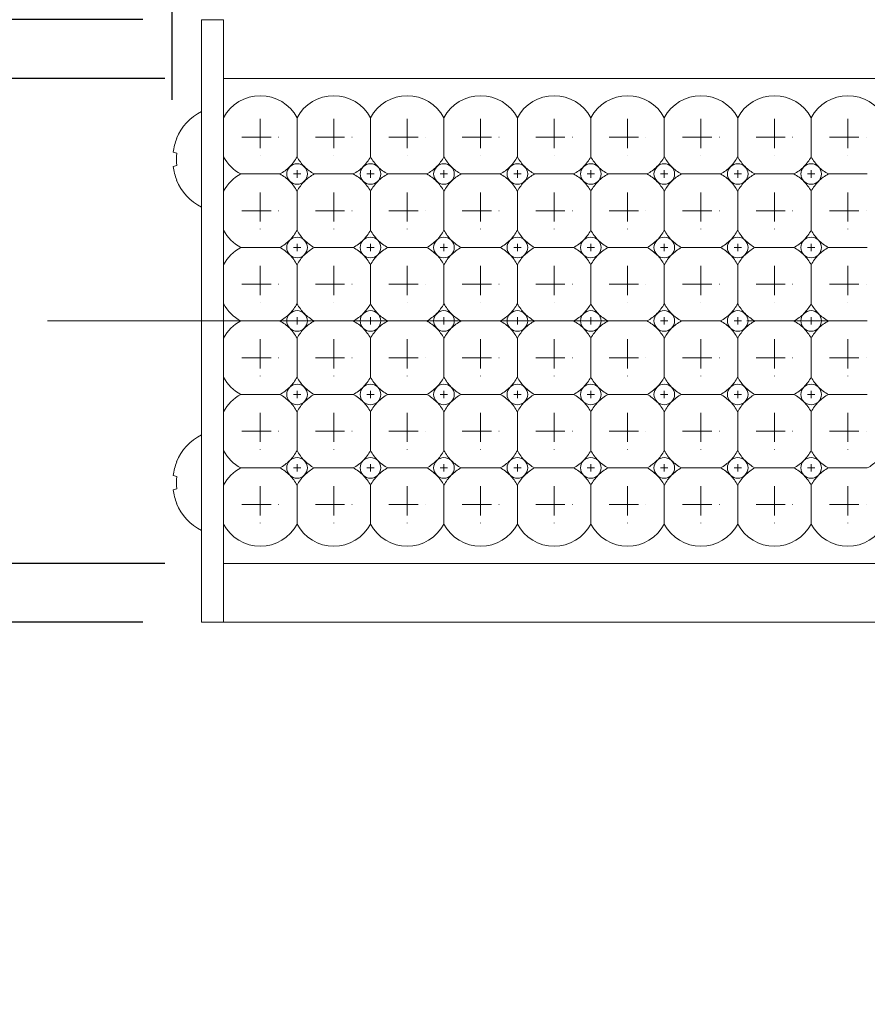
# Model space of a CAD drawing. Header units: millimetres. Extents: x -201 to 202, y 143 to 428.
# Tile 5 of 46: x -76 to -64, y 285 to 298. Entities that reach past the tile are written whole.
import ezdxf

# ---------------------------------------------------------------- set-up
doc = ezdxf.new("R2010")
doc.units = ezdxf.units.MM
doc.header["$LTSCALE"] = 0.25
doc.linetypes.add('CENTER', pattern=[50.8, 31.75, -6.35, 6.35, -6.35])
for name, color, linetype, lineweight in [('BASE', 7, 'Continuous', 20), ('CENTER', 1, 'CENTER', 9), ('DIMENSION', 6, 'Continuous', 9), ('LED LENS', 7, 'Continuous', 20), ('MXB8146', 7, 'Continuous', 20), ('SIDE PLATE', 7, 'Continuous', 20)]:
    doc.layers.add(name, color=color, linetype=linetype, lineweight=lineweight)
doc.styles.add('VS Standard', font='msgothic.ttc', dxfattribs={"height": 3})
doc.dimstyles.new('VS Standard x0.2', dxfattribs={"dimtxt": 3, "dimasz": 3, "dimexe": 0.5, "dimexo": 0.8, "dimgap": 0.5, "dimtad": 3, "dimlfac": 5, "dimrnd": 0.0001, "dimzin": 9, "dimdsep": 46, "dimtxsty": 'VS Standard', "dimcen": 0, "dimaunit": 1, "dimadec": 0, "dimazin": 2, "dimtfac": 1, "dimtmove": 0, "dimatfit": 3, "dimfxl": 1, "dimtolj": 1, "dimtzin": 0, "dimarcsym": 0})

# ---------------------------------------------------------------- blocks, each defined once
blk = doc.blocks.new('*D263')
at = {"layer": 'Defpoints', "color": 0}
for p in [(-72.88, 297.161), (-80.65, 290.561), (-72.88, 290.561)]:
    blk.add_point(p, dxfattribs=at)
at = {"layer": 'DIMENSION', "color": 0, "lineweight": -2}
for p, q in [((-80.65, 300.161), (-80.65, 303.161)), ((-73.68, 297.161), (-81.15, 297.161)), ((-80.65, 297.161), (-80.65, 290.561)), ((-73.68, 290.561), (-81.15, 290.561)), ((-80.65, 287.561), (-80.65, 284.561))]:
    blk.add_line(p, q, dxfattribs=at)
at = {"layer": 'DIMENSION', "color": 0}
for points in [[(-81.15, 300.161), (-80.15, 300.161), (-80.65, 297.161)], [(-80.15, 287.561), (-81.15, 287.561), (-80.65, 290.561)]]:
    blk.add_solid(points, dxfattribs=at)
at = {"layer": 'DIMENSION', "color": 0, "insert": (-82.651, 293.861), "char_height": 3, "attachment_point": 5, "rotation": 90, "style": 'VS Standard'}
blk.add_mtext('\\A1;33', dxfattribs=at)
blk = doc.blocks.new('*D264')
at = {"layer": 'Defpoints', "color": 0}
for p in [(-73.18, 297.961), (-87.841, 289.761), (-73.18, 289.761)]:
    blk.add_point(p, dxfattribs=at)
at = {"layer": 'DIMENSION', "color": 0, "lineweight": -2}
for p, q in [((-73.98, 297.961), (-88.341, 297.961)), ((-87.841, 294.961), (-87.841, 292.761)), ((-73.98, 289.761), (-88.341, 289.761))]:
    blk.add_line(p, q, dxfattribs=at)
at = {"layer": 'DIMENSION', "color": 0}
for points in [[(-87.341, 294.961), (-88.341, 294.961), (-87.841, 297.961)], [(-88.341, 292.761), (-87.341, 292.761), (-87.841, 289.761)]]:
    blk.add_solid(points, dxfattribs=at)
at = {"layer": 'DIMENSION', "color": 0, "insert": (-89.842, 293.861), "char_height": 3, "attachment_point": 5, "rotation": 90, "style": 'VS Standard'}
blk.add_mtext('\\A1;41', dxfattribs=at)
blk = doc.blocks.new('*D266')
at = {"layer": 'Defpoints', "color": 0}
for p in [(47.818, 319.199), (-73.582, 296.068), (47.818, 296.068)]:
    blk.add_point(p, dxfattribs=at)
at = {"layer": 'DIMENSION', "color": 0, "lineweight": -2}
for p, q in [((-73.582, 296.868), (-73.582, 319.699)), ((47.818, 296.868), (47.818, 319.699)), ((-70.582, 319.199), (44.818, 319.199))]:
    blk.add_line(p, q, dxfattribs=at)
at = {"layer": 'DIMENSION', "color": 0}
for points in [[(-70.582, 319.699), (-70.582, 318.699), (-73.582, 319.199)], [(44.818, 318.699), (44.818, 319.699), (47.818, 319.199)]]:
    blk.add_solid(points, dxfattribs=at)
at = {"layer": 'DIMENSION', "color": 0, "insert": (-12.882, 321.45), "char_height": 3, "attachment_point": 5, "style": 'VS Standard'}
blk.add_mtext('\\A1;\\A1;(607)', dxfattribs=at)

msp = doc.modelspace()

# ---------------------------------------------------------------- linework, layer by layer
at = {"layer": 'BASE'}
for p, q in [((47.1202, 297.1606), (-72.8798, 297.1606)), ((-72.8798, 290.5606), (47.1202, 290.5606)), ((47.1202, 289.7606), (-72.8798, 289.7606))]:
    msp.add_line(p, q, dxfattribs=at)
at = {"layer": 'CENTER', "ltscale": 0.05}
for p, q in [((-72.3798, 296.6106), (-72.3798, 296.1106)), ((-71.3798, 296.6106), (-71.3798, 296.1106)), ((-70.3798, 296.6106), (-70.3798, 296.1106)), ((-69.3798, 296.6106), (-69.3798, 296.1106)), ((-68.3798, 296.6106), (-68.3798, 296.1106)), ((-67.3798, 296.6106), (-67.3798, 296.1106)), ((-66.3798, 296.6106), (-66.3798, 296.1106)), ((-65.3798, 296.6106), (-65.3798, 296.1106)), ((-64.3798, 296.6106), (-64.3798, 296.1106)), ((-72.6298, 296.3606), (-72.1298, 296.3606)), ((-71.6298, 296.3606), (-71.1298, 296.3606)), ((-70.6298, 296.3606), (-70.1298, 296.3606)), ((-69.6298, 296.3606), (-69.1298, 296.3606)), ((-68.6298, 296.3606), (-68.1298, 296.3606)), ((-67.6298, 296.3606), (-67.1298, 296.3606)), ((-66.6298, 296.3606), (-66.1298, 296.3606)), ((-65.6298, 296.3606), (-65.1298, 296.3606)), ((-64.6298, 296.3606), (-64.1298, 296.3606)), ((-72.3798, 295.6106), (-72.3798, 295.1106)), ((-71.3798, 295.6106), (-71.3798, 295.1106)), ((-70.3798, 295.6106), (-70.3798, 295.1106)), ((-69.3798, 295.6106), (-69.3798, 295.1106)), ((-68.3798, 295.6106), (-68.3798, 295.1106)), ((-67.3798, 295.6106), (-67.3798, 295.1106)), ((-66.3798, 295.6106), (-66.3798, 295.1106)), ((-65.3798, 295.6106), (-65.3798, 295.1106)), ((-64.3798, 295.6106), (-64.3798, 295.1106)), ((-72.6298, 295.3606), (-72.1298, 295.3606)), ((-71.6298, 295.3606), (-71.1298, 295.3606)), ((-70.6298, 295.3606), (-70.1298, 295.3606)), ((-69.6298, 295.3606), (-69.1298, 295.3606)), ((-68.6298, 295.3606), (-68.1298, 295.3606)), ((-67.6298, 295.3606), (-67.1298, 295.3606)), ((-66.6298, 295.3606), (-66.1298, 295.3606)), ((-65.6298, 295.3606), (-65.1298, 295.3606)), ((-64.6298, 295.3606), (-64.1298, 295.3606)), ((-72.3798, 294.6106), (-72.3798, 294.1106)), ((-71.3798, 294.6106), (-71.3798, 294.1106)), ((-70.3798, 294.6106), (-70.3798, 294.1106)), ((-69.3798, 294.6106), (-69.3798, 294.1106)), ((-68.3798, 294.6106), (-68.3798, 294.1106)), ((-67.3798, 294.6106), (-67.3798, 294.1106)), ((-66.3798, 294.6106), (-66.3798, 294.1106)), ((-65.3798, 294.6106), (-65.3798, 294.1106)), ((-64.3798, 294.6106), (-64.3798, 294.1106)), ((-72.6298, 294.3606), (-72.1298, 294.3606)), ((-71.6298, 294.3606), (-71.1298, 294.3606)), ((-70.6298, 294.3606), (-70.1298, 294.3606)), ((-69.6298, 294.3606), (-69.1298, 294.3606)), ((-68.6298, 294.3606), (-68.1298, 294.3606)), ((-67.6298, 294.3606), (-67.1298, 294.3606)), ((-66.6298, 294.3606), (-66.1298, 294.3606)), ((-65.6298, 294.3606), (-65.1298, 294.3606)), ((-64.6298, 294.3606), (-64.1298, 294.3606)), ((-72.3798, 293.6106), (-72.3798, 293.1106)), ((-71.3798, 293.6106), (-71.3798, 293.1106)), ((-70.3798, 293.6106), (-70.3798, 293.1106)), ((-69.3798, 293.6106), (-69.3798, 293.1106)), ((-68.3798, 293.6106), (-68.3798, 293.1106)), ((-67.3798, 293.6106), (-67.3798, 293.1106)), ((-66.3798, 293.6106), (-66.3798, 293.1106)), ((-65.3798, 293.6106), (-65.3798, 293.1106)), ((-64.3798, 293.6106), (-64.3798, 293.1106)), ((-72.6298, 293.3606), (-72.1298, 293.3606)), ((-71.6298, 293.3606), (-71.1298, 293.3606)), ((-70.6298, 293.3606), (-70.1298, 293.3606)), ((-69.6298, 293.3606), (-69.1298, 293.3606)), ((-68.6298, 293.3606), (-68.1298, 293.3606)), ((-67.6298, 293.3606), (-67.1298, 293.3606)), ((-66.6298, 293.3606), (-66.1298, 293.3606)), ((-65.6298, 293.3606), (-65.1298, 293.3606)), ((-64.6298, 293.3606), (-64.1298, 293.3606)), ((-72.3798, 292.6106), (-72.3798, 292.1106)), ((-71.3798, 292.6106), (-71.3798, 292.1106)), ((-70.3798, 292.6106), (-70.3798, 292.1106)), ((-69.3798, 292.6106), (-69.3798, 292.1106)), ((-68.3798, 292.6106), (-68.3798, 292.1106)), ((-67.3798, 292.6106), (-67.3798, 292.1106)), ((-66.3798, 292.6106), (-66.3798, 292.1106)), ((-65.3798, 292.6106), (-65.3798, 292.1106)), ((-64.3798, 292.6106), (-64.3798, 292.1106)), ((-72.6298, 292.3606), (-72.1298, 292.3606)), ((-71.6298, 292.3606), (-71.1298, 292.3606)), ((-70.6298, 292.3606), (-70.1298, 292.3606)), ((-69.6298, 292.3606), (-69.1298, 292.3606)), ((-68.6298, 292.3606), (-68.1298, 292.3606)), ((-67.6298, 292.3606), (-67.1298, 292.3606)), ((-66.6298, 292.3606), (-66.1298, 292.3606)), ((-65.6298, 292.3606), (-65.1298, 292.3606)), ((-64.6298, 292.3606), (-64.1298, 292.3606)), ((-72.3798, 291.6106), (-72.3798, 291.1106)), ((-71.3798, 291.6106), (-71.3798, 291.1106)), ((-70.3798, 291.6106), (-70.3798, 291.1106)), ((-69.3798, 291.6106), (-69.3798, 291.1106)), ((-68.3798, 291.6106), (-68.3798, 291.1106)), ((-67.3798, 291.6106), (-67.3798, 291.1106)), ((-66.3798, 291.6106), (-66.3798, 291.1106)), ((-65.3798, 291.6106), (-65.3798, 291.1106)), ((-64.3798, 291.6106), (-64.3798, 291.1106)), ((-72.6298, 291.3606), (-72.1298, 291.3606)), ((-71.6298, 291.3606), (-71.1298, 291.3606)), ((-70.6298, 291.3606), (-70.1298, 291.3606)), ((-69.6298, 291.3606), (-69.1298, 291.3606)), ((-68.6298, 291.3606), (-68.1298, 291.3606)), ((-67.6298, 291.3606), (-67.1298, 291.3606)), ((-66.6298, 291.3606), (-66.1298, 291.3606)), ((-65.6298, 291.3606), (-65.1298, 291.3606)), ((-64.6298, 291.3606), (-64.1298, 291.3606))]:
    msp.add_line(p, q, dxfattribs=at)
at = {"layer": 'CENTER', "ltscale": 0.01}
for p, q in [((-71.8798, 295.9106), (-71.8798, 295.8106)), ((-70.8798, 295.9106), (-70.8798, 295.8106)), ((-69.8798, 295.9106), (-69.8798, 295.8106)), ((-68.8798, 295.9106), (-68.8798, 295.8106)), ((-67.8798, 295.9106), (-67.8798, 295.8106)), ((-66.8798, 295.9106), (-66.8798, 295.8106)), ((-65.8798, 295.9106), (-65.8798, 295.8106)), ((-64.8798, 295.9106), (-64.8798, 295.8106)), ((-71.9298, 295.8606), (-71.8298, 295.8606)), ((-70.9298, 295.8606), (-70.8298, 295.8606)), ((-69.9298, 295.8606), (-69.8298, 295.8606)), ((-68.9298, 295.8606), (-68.8298, 295.8606)), ((-67.9298, 295.8606), (-67.8298, 295.8606)), ((-66.9298, 295.8606), (-66.8298, 295.8606)), ((-65.9298, 295.8606), (-65.8298, 295.8606)), ((-64.9298, 295.8606), (-64.8298, 295.8606)), ((-71.9298, 294.8606), (-71.8298, 294.8606)), ((-71.8798, 294.9106), (-71.8798, 294.8106)), ((-70.9298, 294.8606), (-70.8298, 294.8606)), ((-70.8798, 294.9106), (-70.8798, 294.8106)), ((-69.9298, 294.8606), (-69.8298, 294.8606)), ((-69.8798, 294.9106), (-69.8798, 294.8106)), ((-68.9298, 294.8606), (-68.8298, 294.8606)), ((-68.8798, 294.9106), (-68.8798, 294.8106)), ((-67.9298, 294.8606), (-67.8298, 294.8606)), ((-67.8798, 294.9106), (-67.8798, 294.8106)), ((-66.9298, 294.8606), (-66.8298, 294.8606)), ((-66.8798, 294.9106), (-66.8798, 294.8106)), ((-65.9298, 294.8606), (-65.8298, 294.8606)), ((-65.8798, 294.9106), (-65.8798, 294.8106)), ((-64.9298, 294.8606), (-64.8298, 294.8606)), ((-64.8798, 294.9106), (-64.8798, 294.8106)), ((-71.8798, 293.9106), (-71.8798, 293.8106)), ((-70.8798, 293.9106), (-70.8798, 293.8106)), ((-69.8798, 293.9106), (-69.8798, 293.8106)), ((-68.8798, 293.9106), (-68.8798, 293.8106)), ((-67.8798, 293.9106), (-67.8798, 293.8106)), ((-66.8798, 293.9106), (-66.8798, 293.8106)), ((-65.8798, 293.9106), (-65.8798, 293.8106)), ((-64.8798, 293.9106), (-64.8798, 293.8106)), ((-71.9298, 293.8606), (-71.8298, 293.8606)), ((-70.9298, 293.8606), (-70.8298, 293.8606)), ((-69.9298, 293.8606), (-69.8298, 293.8606)), ((-68.9298, 293.8606), (-68.8298, 293.8606)), ((-67.9298, 293.8606), (-67.8298, 293.8606)), ((-66.9298, 293.8606), (-66.8298, 293.8606)), ((-65.9298, 293.8606), (-65.8298, 293.8606)), ((-64.9298, 293.8606), (-64.8298, 293.8606)), ((-71.9298, 292.8606), (-71.8298, 292.8606)), ((-71.8798, 292.9106), (-71.8798, 292.8106)), ((-70.9298, 292.8606), (-70.8298, 292.8606)), ((-70.8798, 292.9106), (-70.8798, 292.8106)), ((-69.9298, 292.8606), (-69.8298, 292.8606)), ((-69.8798, 292.9106), (-69.8798, 292.8106)), ((-68.9298, 292.8606), (-68.8298, 292.8606)), ((-68.8798, 292.9106), (-68.8798, 292.8106)), ((-67.9298, 292.8606), (-67.8298, 292.8606)), ((-67.8798, 292.9106), (-67.8798, 292.8106)), ((-66.9298, 292.8606), (-66.8298, 292.8606)), ((-66.8798, 292.9106), (-66.8798, 292.8106)), ((-65.9298, 292.8606), (-65.8298, 292.8606)), ((-65.8798, 292.9106), (-65.8798, 292.8106)), ((-64.9298, 292.8606), (-64.8298, 292.8606)), ((-64.8798, 292.9106), (-64.8798, 292.8106)), ((-71.9298, 291.8606), (-71.8298, 291.8606)), ((-71.8798, 291.9106), (-71.8798, 291.8106)), ((-70.9298, 291.8606), (-70.8298, 291.8606)), ((-70.8798, 291.9106), (-70.8798, 291.8106)), ((-69.9298, 291.8606), (-69.8298, 291.8606)), ((-69.8798, 291.9106), (-69.8798, 291.8106)), ((-68.9298, 291.8606), (-68.8298, 291.8606)), ((-68.8798, 291.9106), (-68.8798, 291.8106)), ((-67.9298, 291.8606), (-67.8298, 291.8606)), ((-67.8798, 291.9106), (-67.8798, 291.8106)), ((-66.9298, 291.8606), (-66.8298, 291.8606)), ((-66.8798, 291.9106), (-66.8798, 291.8106)), ((-65.9298, 291.8606), (-65.8298, 291.8606)), ((-65.8798, 291.9106), (-65.8798, 291.8106)), ((-64.9298, 291.8606), (-64.8298, 291.8606)), ((-64.8798, 291.9106), (-64.8798, 291.8106))]:
    msp.add_line(p, q, dxfattribs=at)
at = {"layer": 'CENTER'}
msp.add_line((-75.2798, 293.8606), (49.5202, 293.8606), dxfattribs=at)
at = {"layer": 'LED LENS'}
for p, q in [((-72.8798, 297.9606), (-72.8798, 291.3606)), ((-71.8798, 296.6252), (-71.8798, 296.3606)), ((-70.8798, 296.6252), (-70.8798, 296.3606)), ((-69.8798, 296.6252), (-69.8798, 296.3606)), ((-68.8798, 296.6252), (-68.8798, 296.3606)), ((-67.8798, 296.6252), (-67.8798, 296.3606)), ((-66.8798, 296.6252), (-66.8798, 296.3606)), ((-65.8798, 296.6252), (-65.8798, 296.3606)), ((-64.8798, 296.6252), (-64.8798, 296.3606)), ((-71.8798, 296.3606), (-71.8798, 296.096)), ((-70.8798, 296.3606), (-70.8798, 296.096)), ((-69.8798, 296.3606), (-69.8798, 296.096)), ((-68.8798, 296.3606), (-68.8798, 296.096)), ((-67.8798, 296.3606), (-67.8798, 296.096)), ((-66.8798, 296.3606), (-66.8798, 296.096)), ((-65.8798, 296.3606), (-65.8798, 296.096)), ((-64.8798, 296.3606), (-64.8798, 296.096)), ((-72.6444, 295.8606), (-72.1153, 295.8606)), ((-71.6444, 295.8606), (-71.1153, 295.8606)), ((-70.6444, 295.8606), (-70.1153, 295.8606)), ((-69.6444, 295.8606), (-69.1153, 295.8606)), ((-68.6444, 295.8606), (-68.1153, 295.8606)), ((-67.6444, 295.8606), (-67.1153, 295.8606)), ((-66.6444, 295.8606), (-66.1153, 295.8606)), ((-65.6444, 295.8606), (-65.1153, 295.8606)), ((-64.6444, 295.8606), (-64.1153, 295.8606)), ((-71.8798, 295.6252), (-71.8798, 295.3606)), ((-70.8798, 295.6252), (-70.8798, 295.3606)), ((-69.8798, 295.6252), (-69.8798, 295.3606)), ((-68.8798, 295.6252), (-68.8798, 295.3606)), ((-67.8798, 295.6252), (-67.8798, 295.3606)), ((-66.8798, 295.6252), (-66.8798, 295.3606)), ((-65.8798, 295.6252), (-65.8798, 295.3606)), ((-64.8798, 295.6252), (-64.8798, 295.3606)), ((-71.8798, 295.3606), (-71.8798, 295.096)), ((-70.8798, 295.3606), (-70.8798, 295.096)), ((-69.8798, 295.3606), (-69.8798, 295.096)), ((-68.8798, 295.3606), (-68.8798, 295.096)), ((-67.8798, 295.3606), (-67.8798, 295.096)), ((-66.8798, 295.3606), (-66.8798, 295.096)), ((-65.8798, 295.3606), (-65.8798, 295.096)), ((-64.8798, 295.3606), (-64.8798, 295.096)), ((-72.6444, 294.8606), (-72.1153, 294.8606)), ((-71.6444, 294.8606), (-71.1153, 294.8606)), ((-70.6444, 294.8606), (-70.1153, 294.8606)), ((-69.6444, 294.8606), (-69.1153, 294.8606)), ((-68.6444, 294.8606), (-68.1153, 294.8606)), ((-67.6444, 294.8606), (-67.1153, 294.8606)), ((-66.6444, 294.8606), (-66.1153, 294.8606)), ((-65.6444, 294.8606), (-65.1153, 294.8606)), ((-64.6444, 294.8606), (-64.1153, 294.8606)), ((-71.8798, 294.6252), (-71.8798, 294.3606)), ((-70.8798, 294.6252), (-70.8798, 294.3606)), ((-69.8798, 294.6252), (-69.8798, 294.3606)), ((-68.8798, 294.6252), (-68.8798, 294.3606)), ((-67.8798, 294.6252), (-67.8798, 294.3606)), ((-66.8798, 294.6252), (-66.8798, 294.3606)), ((-65.8798, 294.6252), (-65.8798, 294.3606)), ((-64.8798, 294.6252), (-64.8798, 294.3606)), ((-71.8798, 294.3606), (-71.8798, 294.096)), ((-70.8798, 294.3606), (-70.8798, 294.096)), ((-69.8798, 294.3606), (-69.8798, 294.096)), ((-68.8798, 294.3606), (-68.8798, 294.096)), ((-67.8798, 294.3606), (-67.8798, 294.096)), ((-66.8798, 294.3606), (-66.8798, 294.096)), ((-65.8798, 294.3606), (-65.8798, 294.096)), ((-64.8798, 294.3606), (-64.8798, 294.096)), ((-72.6444, 293.8606), (-72.1153, 293.8606)), ((-71.6444, 293.8606), (-71.1153, 293.8606)), ((-70.6444, 293.8606), (-70.1153, 293.8606)), ((-69.6444, 293.8606), (-69.1153, 293.8606)), ((-68.6444, 293.8606), (-68.1153, 293.8606)), ((-67.6444, 293.8606), (-67.1153, 293.8606)), ((-66.6444, 293.8606), (-66.1153, 293.8606)), ((-65.6444, 293.8606), (-65.1153, 293.8606)), ((-64.6444, 293.8606), (-64.1153, 293.8606)), ((-71.8798, 293.6252), (-71.8798, 293.3606)), ((-70.8798, 293.6252), (-70.8798, 293.3606)), ((-69.8798, 293.6252), (-69.8798, 293.3606)), ((-68.8798, 293.6252), (-68.8798, 293.3606)), ((-67.8798, 293.6252), (-67.8798, 293.3606)), ((-66.8798, 293.6252), (-66.8798, 293.3606)), ((-65.8798, 293.6252), (-65.8798, 293.3606)), ((-64.8798, 293.6252), (-64.8798, 293.3606)), ((-71.8798, 293.3606), (-71.8798, 293.096)), ((-70.8798, 293.3606), (-70.8798, 293.096)), ((-69.8798, 293.3606), (-69.8798, 293.096)), ((-68.8798, 293.3606), (-68.8798, 293.096)), ((-67.8798, 293.3606), (-67.8798, 293.096)), ((-66.8798, 293.3606), (-66.8798, 293.096)), ((-65.8798, 293.3606), (-65.8798, 293.096)), ((-64.8798, 293.3606), (-64.8798, 293.096)), ((-72.6444, 292.8606), (-72.1153, 292.8606)), ((-71.6444, 292.8606), (-71.1153, 292.8606)), ((-70.6444, 292.8606), (-70.1153, 292.8606)), ((-69.6444, 292.8606), (-69.1153, 292.8606)), ((-68.6444, 292.8606), (-68.1153, 292.8606)), ((-67.6444, 292.8606), (-67.1153, 292.8606)), ((-66.6444, 292.8606), (-66.1153, 292.8606)), ((-65.6444, 292.8606), (-65.1153, 292.8606)), ((-64.6444, 292.8606), (-64.1153, 292.8606)), ((-71.8798, 292.6252), (-71.8798, 292.3606)), ((-70.8798, 292.6252), (-70.8798, 292.3606)), ((-69.8798, 292.6252), (-69.8798, 292.3606)), ((-68.8798, 292.6252), (-68.8798, 292.3606)), ((-67.8798, 292.6252), (-67.8798, 292.3606)), ((-66.8798, 292.6252), (-66.8798, 292.3606)), ((-65.8798, 292.6252), (-65.8798, 292.3606)), ((-64.8798, 292.6252), (-64.8798, 292.3606)), ((-71.8798, 292.3606), (-71.8798, 292.096)), ((-70.8798, 292.3606), (-70.8798, 292.096)), ((-69.8798, 292.3606), (-69.8798, 292.096)), ((-68.8798, 292.3606), (-68.8798, 292.096)), ((-67.8798, 292.3606), (-67.8798, 292.096)), ((-66.8798, 292.3606), (-66.8798, 292.096)), ((-65.8798, 292.3606), (-65.8798, 292.096)), ((-64.8798, 292.3606), (-64.8798, 292.096)), ((-72.6444, 291.8606), (-72.1153, 291.8606)), ((-71.6444, 291.8606), (-71.1153, 291.8606)), ((-70.6444, 291.8606), (-70.1153, 291.8606)), ((-69.6444, 291.8606), (-69.1153, 291.8606)), ((-68.6444, 291.8606), (-68.1153, 291.8606)), ((-67.6444, 291.8606), (-67.1153, 291.8606)), ((-66.6444, 291.8606), (-66.1153, 291.8606)), ((-65.6444, 291.8606), (-65.1153, 291.8606)), ((-64.6444, 291.8606), (-64.1153, 291.8606)), ((-71.8798, 291.6252), (-71.8798, 291.3606)), ((-70.8798, 291.6252), (-70.8798, 291.3606)), ((-69.8798, 291.6252), (-69.8798, 291.3606)), ((-68.8798, 291.6252), (-68.8798, 291.3606)), ((-67.8798, 291.6252), (-67.8798, 291.3606)), ((-66.8798, 291.6252), (-66.8798, 291.3606)), ((-65.8798, 291.6252), (-65.8798, 291.3606)), ((-64.8798, 291.3606), (-64.8798, 291.6252)), ((-71.8798, 291.3606), (-71.8798, 291.096)), ((-70.8798, 291.3606), (-70.8798, 291.096)), ((-69.8798, 291.3606), (-69.8798, 291.096)), ((-68.8798, 291.3606), (-68.8798, 291.096)), ((-67.8798, 291.3606), (-67.8798, 291.096)), ((-66.8798, 291.3606), (-66.8798, 291.096)), ((-65.8798, 291.3606), (-65.8798, 291.096)), ((-64.8798, 291.096), (-64.8798, 291.3606))]:
    msp.add_line(p, q, dxfattribs=at)
for centre, radius, start, end in [((-72.3798, 296.3606), 0.5657, 27.88557, 152.11443), ((-71.3798, 296.3606), 0.5657, 27.88557, 152.11443), ((-70.3798, 296.3606), 0.5657, 27.88557, 152.11443), ((-69.3798, 296.3606), 0.5657, 27.88557, 152.11443), ((-68.3798, 296.3606), 0.5657, 27.88557, 152.11443), ((-67.3798, 296.3606), 0.5657, 27.88557, 152.11443), ((-66.3798, 296.3606), 0.5657, 27.88557, 152.11443), ((-65.3798, 296.3606), 0.5657, 27.88557, 152.11443), ((-64.3798, 296.3606), 0.5657, 27.88557, 152.11443), ((-72.3798, 296.3606), 0.5657, 207.88557, 242.11443), ((-72.3798, 296.3606), 0.5657, 315, 332.11443), ((-71.3798, 296.3606), 0.5657, 207.88557, 225), ((-71.3798, 296.3606), 0.5657, 315, 332.11443), ((-70.3798, 296.3606), 0.5657, 207.88557, 225), ((-70.3798, 296.3606), 0.5657, 315, 332.11443), ((-69.3798, 296.3606), 0.5657, 207.88557, 225), ((-69.3798, 296.3606), 0.5657, 315, 332.11443), ((-68.3798, 296.3606), 0.5657, 207.88557, 225), ((-68.3798, 296.3606), 0.5657, 315, 332.11443), ((-67.3798, 296.3606), 0.5657, 207.88557, 225), ((-67.3798, 296.3606), 0.5657, 315, 332.11443), ((-66.3798, 296.3606), 0.5657, 207.88557, 225), ((-66.3798, 296.3606), 0.5657, 315, 332.11443), ((-65.3798, 296.3606), 0.5657, 207.88557, 225), ((-65.3798, 296.3606), 0.5657, 315, 332.11443), ((-64.3798, 296.3606), 0.5657, 207.88557, 225), ((-72.3798, 296.3606), 0.5657, 297.88557, 315), ((-71.8798, 295.8606), 0.14, 135, 225), ((-71.8798, 295.8606), 0.14, 45, 135), ((-71.8798, 295.8606), 0.14, 0, 45), ((-71.3798, 296.3606), 0.5657, 225, 242.11443), ((-71.3798, 296.3606), 0.5657, 297.88557, 315), ((-70.8798, 295.8606), 0.14, 135, 225), ((-70.8798, 295.8606), 0.14, 45, 135), ((-70.8798, 295.8606), 0.14, 0, 45), ((-70.3798, 296.3606), 0.5657, 225, 242.11443), ((-70.3798, 296.3606), 0.5657, 297.88557, 315), ((-69.8798, 295.8606), 0.14, 135, 225), ((-69.8798, 295.8606), 0.14, 45, 135), ((-69.8798, 295.8606), 0.14, 0, 45), ((-69.3798, 296.3606), 0.5657, 225, 242.11443), ((-69.3798, 296.3606), 0.5657, 297.88557, 315), ((-68.8798, 295.8606), 0.14, 135, 225), ((-68.8798, 295.8606), 0.14, 45, 135), ((-68.8798, 295.8606), 0.14, 0, 45), ((-68.3798, 296.3606), 0.5657, 225, 242.11443), ((-68.3798, 296.3606), 0.5657, 297.88557, 315), ((-67.8798, 295.8606), 0.14, 135, 225), ((-67.8798, 295.8606), 0.14, 45, 135), ((-67.8798, 295.8606), 0.14, 0, 45), ((-67.3798, 296.3606), 0.5657, 225, 242.11443), ((-67.3798, 296.3606), 0.5657, 297.88557, 315), ((-66.8798, 295.8606), 0.14, 135, 225), ((-66.8798, 295.8606), 0.14, 45, 135), ((-66.8798, 295.8606), 0.14, 0, 45), ((-66.3798, 296.3606), 0.5657, 225, 242.11443), ((-66.3798, 296.3606), 0.5657, 297.88557, 315), ((-65.8798, 295.8606), 0.14, 135, 225), ((-65.8798, 295.8606), 0.14, 45, 135), ((-65.8798, 295.8606), 0.14, 0, 45), ((-65.3798, 296.3606), 0.5657, 225, 242.11443), ((-65.3798, 296.3606), 0.5657, 297.88557, 315), ((-64.8798, 295.8606), 0.14, 135, 225), ((-64.8798, 295.8606), 0.14, 45, 135), ((-64.8798, 295.8606), 0.14, 0, 45), ((-64.3798, 296.3606), 0.5657, 225, 242.11443), ((-72.3798, 295.3606), 0.5657, 117.88557, 152.11443), ((-72.3798, 295.3606), 0.5657, 45, 62.11443), ((-72.3798, 295.3606), 0.5657, 27.88557, 45), ((-71.8798, 295.8606), 0.14, 225, 315), ((-71.3798, 295.3606), 0.5657, 135, 152.11443), ((-71.8798, 295.8606), 0.14, 315, 0), ((-71.3798, 295.3606), 0.5657, 117.88557, 135), ((-71.3798, 295.3606), 0.5657, 45, 62.11443), ((-71.3798, 295.3606), 0.5657, 27.88557, 45), ((-70.8798, 295.8606), 0.14, 225, 315), ((-70.3798, 295.3606), 0.5657, 135, 152.11443), ((-70.8798, 295.8606), 0.14, 315, 0), ((-70.3798, 295.3606), 0.5657, 117.88557, 135), ((-70.3798, 295.3606), 0.5657, 45, 62.11443), ((-70.3798, 295.3606), 0.5657, 27.88557, 45), ((-69.8798, 295.8606), 0.14, 225, 315), ((-69.3798, 295.3606), 0.5657, 135, 152.11443), ((-69.8798, 295.8606), 0.14, 315, 0), ((-69.3798, 295.3606), 0.5657, 117.88557, 135), ((-69.3798, 295.3606), 0.5657, 45, 62.11443), ((-69.3798, 295.3606), 0.5657, 27.88557, 45), ((-68.8798, 295.8606), 0.14, 225, 315), ((-68.3798, 295.3606), 0.5657, 135, 152.11443), ((-68.8798, 295.8606), 0.14, 315, 0), ((-68.3798, 295.3606), 0.5657, 117.88557, 135), ((-68.3798, 295.3606), 0.5657, 45, 62.11443), ((-68.3798, 295.3606), 0.5657, 27.88557, 45), ((-67.8798, 295.8606), 0.14, 225, 315), ((-67.3798, 295.3606), 0.5657, 135, 152.11443), ((-67.8798, 295.8606), 0.14, 315, 0), ((-67.3798, 295.3606), 0.5657, 117.88557, 135), ((-67.3798, 295.3606), 0.5657, 45, 62.11443), ((-67.3798, 295.3606), 0.5657, 27.88557, 45), ((-66.8798, 295.8606), 0.14, 225, 315), ((-66.3798, 295.3606), 0.5657, 135, 152.11443), ((-66.8798, 295.8606), 0.14, 315, 0), ((-66.3798, 295.3606), 0.5657, 117.88557, 135), ((-66.3798, 295.3606), 0.5657, 45, 62.11443), ((-66.3798, 295.3606), 0.5657, 27.88557, 45), ((-65.8798, 295.8606), 0.14, 225, 315), ((-65.3798, 295.3606), 0.5657, 135, 152.11443), ((-65.8798, 295.8606), 0.14, 315, 0), ((-65.3798, 295.3606), 0.5657, 117.88557, 135), ((-65.3798, 295.3606), 0.5657, 45, 62.11443), ((-65.3798, 295.3606), 0.5657, 27.88557, 45), ((-64.8798, 295.8606), 0.14, 225, 315), ((-64.3798, 295.3606), 0.5657, 135, 152.11443), ((-64.8798, 295.8606), 0.14, 315, 0), ((-64.3798, 295.3606), 0.5657, 117.88557, 135), ((-72.3798, 295.3606), 0.5657, 207.88557, 242.11443), ((-72.3798, 295.3606), 0.5657, 315, 332.11443), ((-71.3798, 295.3606), 0.5657, 207.88557, 225), ((-71.3798, 295.3606), 0.5657, 315, 332.11443), ((-70.3798, 295.3606), 0.5657, 207.88557, 225), ((-70.3798, 295.3606), 0.5657, 315, 332.11443), ((-69.3798, 295.3606), 0.5657, 207.88557, 225), ((-69.3798, 295.3606), 0.5657, 315, 332.11443), ((-68.3798, 295.3606), 0.5657, 207.88557, 225), ((-68.3798, 295.3606), 0.5657, 315, 332.11443), ((-67.3798, 295.3606), 0.5657, 207.88557, 225), ((-67.3798, 295.3606), 0.5657, 315, 332.11443), ((-66.3798, 295.3606), 0.5657, 207.88557, 225), ((-66.3798, 295.3606), 0.5657, 315, 332.11443), ((-65.3798, 295.3606), 0.5657, 207.88557, 225), ((-65.3798, 295.3606), 0.5657, 315, 332.11443), ((-64.3798, 295.3606), 0.5657, 207.88557, 225), ((-72.3798, 295.3606), 0.5657, 297.88557, 315), ((-71.8798, 294.8606), 0.14, 135, 225), ((-71.8798, 294.8606), 0.14, 45, 135), ((-71.8798, 294.8606), 0.14, 0, 45), ((-71.3798, 295.3606), 0.5657, 225, 242.11443), ((-71.3798, 295.3606), 0.5657, 297.88557, 315), ((-70.8798, 294.8606), 0.14, 135, 225), ((-70.8798, 294.8606), 0.14, 45, 135), ((-70.8798, 294.8606), 0.14, 0, 45), ((-70.3798, 295.3606), 0.5657, 225, 242.11443), ((-70.3798, 295.3606), 0.5657, 297.88557, 315), ((-69.8798, 294.8606), 0.14, 135, 225), ((-69.8798, 294.8606), 0.14, 45, 135), ((-69.8798, 294.8606), 0.14, 0, 45), ((-69.3798, 295.3606), 0.5657, 225, 242.11443), ((-69.3798, 295.3606), 0.5657, 297.88557, 315), ((-68.8798, 294.8606), 0.14, 135, 225), ((-68.8798, 294.8606), 0.14, 45, 135), ((-68.8798, 294.8606), 0.14, 0, 45), ((-68.3798, 295.3606), 0.5657, 225, 242.11443), ((-68.3798, 295.3606), 0.5657, 297.88557, 315), ((-67.8798, 294.8606), 0.14, 135, 225), ((-67.8798, 294.8606), 0.14, 45, 135), ((-67.8798, 294.8606), 0.14, 0, 45), ((-67.3798, 295.3606), 0.5657, 225, 242.11443), ((-67.3798, 295.3606), 0.5657, 297.88557, 315), ((-66.8798, 294.8606), 0.14, 135, 225), ((-66.8798, 294.8606), 0.14, 45, 135), ((-66.8798, 294.8606), 0.14, 0, 45), ((-66.3798, 295.3606), 0.5657, 225, 242.11443), ((-66.3798, 295.3606), 0.5657, 297.88557, 315), ((-65.8798, 294.8606), 0.14, 135, 225), ((-65.8798, 294.8606), 0.14, 45, 135), ((-65.8798, 294.8606), 0.14, 0, 45), ((-65.3798, 295.3606), 0.5657, 225, 242.11443), ((-65.3798, 295.3606), 0.5657, 297.88557, 315), ((-64.8798, 294.8606), 0.14, 135, 225), ((-64.8798, 294.8606), 0.14, 45, 135), ((-64.8798, 294.8606), 0.14, 0, 45), ((-64.3798, 295.3606), 0.5657, 225, 242.11443), ((-72.3798, 294.3606), 0.5657, 117.88557, 152.11443), ((-72.3798, 294.3606), 0.5657, 45, 62.11443), ((-71.8798, 294.8606), 0.14, 315, 0), ((-71.3798, 294.3606), 0.5657, 117.88557, 135), ((-71.3798, 294.3606), 0.5657, 45, 62.11443), ((-70.8798, 294.8606), 0.14, 315, 0), ((-70.3798, 294.3606), 0.5657, 117.88557, 135), ((-70.3798, 294.3606), 0.5657, 45, 62.11443), ((-69.8798, 294.8606), 0.14, 315, 0), ((-69.3798, 294.3606), 0.5657, 117.88557, 135), ((-69.3798, 294.3606), 0.5657, 45, 62.11443), ((-68.8798, 294.8606), 0.14, 315, 0), ((-68.3798, 294.3606), 0.5657, 117.88557, 135), ((-68.3798, 294.3606), 0.5657, 45, 62.11443), ((-67.8798, 294.8606), 0.14, 315, 0), ((-67.3798, 294.3606), 0.5657, 117.88557, 135), ((-67.3798, 294.3606), 0.5657, 45, 62.11443), ((-66.8798, 294.8606), 0.14, 315, 0), ((-66.3798, 294.3606), 0.5657, 117.88557, 135), ((-66.3798, 294.3606), 0.5657, 45, 62.11443), ((-65.8798, 294.8606), 0.14, 315, 0), ((-65.3798, 294.3606), 0.5657, 117.88557, 135), ((-65.3798, 294.3606), 0.5657, 45, 62.11443), ((-64.8798, 294.8606), 0.14, 315, 0), ((-64.3798, 294.3606), 0.5657, 117.88557, 135), ((-72.3798, 294.3606), 0.5657, 27.88557, 45), ((-71.8798, 294.8606), 0.14, 225, 315), ((-71.3798, 294.3606), 0.5657, 135, 152.11443), ((-71.3798, 294.3606), 0.5657, 27.88557, 45), ((-70.8798, 294.8606), 0.14, 225, 315), ((-70.3798, 294.3606), 0.5657, 135, 152.11443), ((-70.3798, 294.3606), 0.5657, 27.88557, 45), ((-69.8798, 294.8606), 0.14, 225, 315), ((-69.3798, 294.3606), 0.5657, 135, 152.11443), ((-69.3798, 294.3606), 0.5657, 27.88557, 45), ((-68.8798, 294.8606), 0.14, 225, 315), ((-68.3798, 294.3606), 0.5657, 135, 152.11443), ((-68.3798, 294.3606), 0.5657, 27.88557, 45), ((-67.8798, 294.8606), 0.14, 225, 315), ((-67.3798, 294.3606), 0.5657, 135, 152.11443), ((-67.3798, 294.3606), 0.5657, 27.88557, 45), ((-66.8798, 294.8606), 0.14, 225, 315), ((-66.3798, 294.3606), 0.5657, 135, 152.11443), ((-66.3798, 294.3606), 0.5657, 27.88557, 45), ((-65.8798, 294.8606), 0.14, 225, 315), ((-65.3798, 294.3606), 0.5657, 135, 152.11443), ((-65.3798, 294.3606), 0.5657, 27.88557, 45), ((-64.8798, 294.8606), 0.14, 225, 315), ((-64.3798, 294.3606), 0.5657, 135, 152.11443), ((-72.3798, 294.3606), 0.5657, 207.88557, 242.11443), ((-72.3798, 294.3606), 0.5657, 315, 332.11443), ((-71.8798, 293.8606), 0.14, 45, 135), ((-71.3798, 294.3606), 0.5657, 207.88557, 225), ((-71.3798, 294.3606), 0.5657, 315, 332.11443), ((-70.8798, 293.8606), 0.14, 45, 135), ((-70.3798, 294.3606), 0.5657, 207.88557, 225), ((-70.3798, 294.3606), 0.5657, 315, 332.11443), ((-69.8798, 293.8606), 0.14, 45, 135), ((-69.3798, 294.3606), 0.5657, 207.88557, 225), ((-69.3798, 294.3606), 0.5657, 315, 332.11443), ((-68.8798, 293.8606), 0.14, 45, 135), ((-68.3798, 294.3606), 0.5657, 207.88557, 225), ((-68.3798, 294.3606), 0.5657, 315, 332.11443), ((-67.8798, 293.8606), 0.14, 45, 135), ((-67.3798, 294.3606), 0.5657, 207.88557, 225), ((-67.3798, 294.3606), 0.5657, 315, 332.11443), ((-66.8798, 293.8606), 0.14, 45, 135), ((-66.3798, 294.3606), 0.5657, 207.88557, 225), ((-66.3798, 294.3606), 0.5657, 315, 332.11443), ((-65.8798, 293.8606), 0.14, 45, 135), ((-65.3798, 294.3606), 0.5657, 207.88557, 225), ((-65.3798, 294.3606), 0.5657, 315, 332.11443), ((-64.8798, 293.8606), 0.14, 45, 135), ((-64.3798, 294.3606), 0.5657, 207.88557, 225), ((-72.3798, 294.3606), 0.5657, 297.88557, 315), ((-71.8798, 293.8606), 0.14, 135, 225), ((-71.8798, 293.8606), 0.14, 0, 45), ((-71.3798, 294.3606), 0.5657, 225, 242.11443), ((-71.3798, 294.3606), 0.5657, 297.88557, 315), ((-70.8798, 293.8606), 0.14, 135, 225), ((-70.8798, 293.8606), 0.14, 0, 45), ((-70.3798, 294.3606), 0.5657, 225, 242.11443), ((-70.3798, 294.3606), 0.5657, 297.88557, 315), ((-69.8798, 293.8606), 0.14, 135, 225), ((-69.8798, 293.8606), 0.14, 0, 45), ((-69.3798, 294.3606), 0.5657, 225, 242.11443), ((-69.3798, 294.3606), 0.5657, 297.88557, 315), ((-68.8798, 293.8606), 0.14, 135, 225), ((-68.8798, 293.8606), 0.14, 0, 45), ((-68.3798, 294.3606), 0.5657, 225, 242.11443), ((-68.3798, 294.3606), 0.5657, 297.88557, 315), ((-67.8798, 293.8606), 0.14, 135, 225), ((-67.8798, 293.8606), 0.14, 0, 45), ((-67.3798, 294.3606), 0.5657, 225, 242.11443), ((-67.3798, 294.3606), 0.5657, 297.88557, 315), ((-66.8798, 293.8606), 0.14, 135, 225), ((-66.8798, 293.8606), 0.14, 0, 45), ((-66.3798, 294.3606), 0.5657, 225, 242.11443), ((-66.3798, 294.3606), 0.5657, 297.88557, 315), ((-65.8798, 293.8606), 0.14, 135, 225), ((-65.8798, 293.8606), 0.14, 0, 45), ((-65.3798, 294.3606), 0.5657, 225, 242.11443), ((-65.3798, 294.3606), 0.5657, 297.88557, 315), ((-64.8798, 293.8606), 0.14, 135, 225), ((-64.8798, 293.8606), 0.14, 0, 45), ((-64.3798, 294.3606), 0.5657, 225, 242.11443), ((-72.3798, 293.3606), 0.5657, 117.88557, 152.11443), ((-72.3798, 293.3606), 0.5657, 45, 62.11443), ((-72.3798, 293.3606), 0.5657, 27.88557, 45), ((-71.8798, 293.8606), 0.14, 225, 315), ((-71.3798, 293.3606), 0.5657, 135, 152.11443), ((-71.8798, 293.8606), 0.14, 315, 0), ((-71.3798, 293.3606), 0.5657, 117.88557, 135), ((-71.3798, 293.3606), 0.5657, 45, 62.11443), ((-71.3798, 293.3606), 0.5657, 27.88557, 45), ((-70.8798, 293.8606), 0.14, 225, 315), ((-70.3798, 293.3606), 0.5657, 135, 152.11443), ((-70.8798, 293.8606), 0.14, 315, 0), ((-70.3798, 293.3606), 0.5657, 117.88557, 135), ((-70.3798, 293.3606), 0.5657, 45, 62.11443), ((-70.3798, 293.3606), 0.5657, 27.88557, 45), ((-69.8798, 293.8606), 0.14, 225, 315), ((-69.3798, 293.3606), 0.5657, 135, 152.11443), ((-69.8798, 293.8606), 0.14, 315, 0), ((-69.3798, 293.3606), 0.5657, 117.88557, 135), ((-69.3798, 293.3606), 0.5657, 45, 62.11443), ((-69.3798, 293.3606), 0.5657, 27.88557, 45), ((-68.8798, 293.8606), 0.14, 225, 315), ((-68.3798, 293.3606), 0.5657, 135, 152.11443), ((-68.8798, 293.8606), 0.14, 315, 0), ((-68.3798, 293.3606), 0.5657, 117.88557, 135), ((-68.3798, 293.3606), 0.5657, 45, 62.11443), ((-68.3798, 293.3606), 0.5657, 27.88557, 45), ((-67.8798, 293.8606), 0.14, 225, 315), ((-67.3798, 293.3606), 0.5657, 135, 152.11443), ((-67.8798, 293.8606), 0.14, 315, 0), ((-67.3798, 293.3606), 0.5657, 117.88557, 135), ((-67.3798, 293.3606), 0.5657, 45, 62.11443), ((-67.3798, 293.3606), 0.5657, 27.88557, 45), ((-66.8798, 293.8606), 0.14, 225, 315), ((-66.3798, 293.3606), 0.5657, 135, 152.11443), ((-66.8798, 293.8606), 0.14, 315, 0), ((-66.3798, 293.3606), 0.5657, 117.88557, 135), ((-66.3798, 293.3606), 0.5657, 45, 62.11443), ((-66.3798, 293.3606), 0.5657, 27.88557, 45), ((-65.8798, 293.8606), 0.14, 225, 315), ((-65.3798, 293.3606), 0.5657, 135, 152.11443), ((-65.8798, 293.8606), 0.14, 315, 0), ((-65.3798, 293.3606), 0.5657, 117.88557, 135), ((-65.3798, 293.3606), 0.5657, 45, 62.11443), ((-65.3798, 293.3606), 0.5657, 27.88557, 45), ((-64.8798, 293.8606), 0.14, 225, 315), ((-64.3798, 293.3606), 0.5657, 135, 152.11443), ((-64.8798, 293.8606), 0.14, 315, 0), ((-64.3798, 293.3606), 0.5657, 117.88557, 135), ((-72.3798, 293.3606), 0.5657, 207.88557, 242.11443), ((-72.3798, 293.3606), 0.5657, 315, 332.11443), ((-71.3798, 293.3606), 0.5657, 207.88557, 225), ((-71.3798, 293.3606), 0.5657, 315, 332.11443), ((-70.3798, 293.3606), 0.5657, 207.88557, 225), ((-70.3798, 293.3606), 0.5657, 315, 332.11443), ((-69.3798, 293.3606), 0.5657, 207.88557, 225), ((-69.3798, 293.3606), 0.5657, 315, 332.11443), ((-68.3798, 293.3606), 0.5657, 207.88557, 225), ((-68.3798, 293.3606), 0.5657, 315, 332.11443), ((-67.3798, 293.3606), 0.5657, 207.88557, 225), ((-67.3798, 293.3606), 0.5657, 315, 332.11443), ((-66.3798, 293.3606), 0.5657, 207.88557, 225), ((-66.3798, 293.3606), 0.5657, 315, 332.11443), ((-65.3798, 293.3606), 0.5657, 207.88557, 225), ((-65.3798, 293.3606), 0.5657, 315, 332.11443), ((-64.3798, 293.3606), 0.5657, 207.88557, 225), ((-72.3798, 293.3606), 0.5657, 297.88557, 315), ((-71.8798, 292.8606), 0.14, 135, 225), ((-71.8798, 292.8606), 0.14, 45, 135), ((-71.8798, 292.8606), 0.14, 0, 45), ((-71.3798, 293.3606), 0.5657, 225, 242.11443), ((-71.3798, 293.3606), 0.5657, 297.88557, 315), ((-70.8798, 292.8606), 0.14, 135, 225), ((-70.8798, 292.8606), 0.14, 45, 135), ((-70.8798, 292.8606), 0.14, 0, 45), ((-70.3798, 293.3606), 0.5657, 225, 242.11443), ((-70.3798, 293.3606), 0.5657, 297.88557, 315), ((-69.8798, 292.8606), 0.14, 135, 225), ((-69.8798, 292.8606), 0.14, 45, 135), ((-69.8798, 292.8606), 0.14, 0, 45), ((-69.3798, 293.3606), 0.5657, 225, 242.11443), ((-69.3798, 293.3606), 0.5657, 297.88557, 315), ((-68.8798, 292.8606), 0.14, 135, 225), ((-68.8798, 292.8606), 0.14, 45, 135), ((-68.8798, 292.8606), 0.14, 0, 45), ((-68.3798, 293.3606), 0.5657, 225, 242.11443), ((-68.3798, 293.3606), 0.5657, 297.88557, 315), ((-67.8798, 292.8606), 0.14, 135, 225), ((-67.8798, 292.8606), 0.14, 45, 135), ((-67.8798, 292.8606), 0.14, 0, 45), ((-67.3798, 293.3606), 0.5657, 225, 242.11443), ((-67.3798, 293.3606), 0.5657, 297.88557, 315), ((-66.8798, 292.8606), 0.14, 135, 225), ((-66.8798, 292.8606), 0.14, 45, 135), ((-66.8798, 292.8606), 0.14, 0, 45), ((-66.3798, 293.3606), 0.5657, 225, 242.11443), ((-66.3798, 293.3606), 0.5657, 297.88557, 315), ((-65.8798, 292.8606), 0.14, 135, 225), ((-65.8798, 292.8606), 0.14, 45, 135), ((-65.8798, 292.8606), 0.14, 0, 45), ((-65.3798, 293.3606), 0.5657, 225, 242.11443), ((-65.3798, 293.3606), 0.5657, 297.88557, 315), ((-64.8798, 292.8606), 0.14, 135, 225), ((-64.8798, 292.8606), 0.14, 45, 135), ((-64.8798, 292.8606), 0.14, 0, 45), ((-64.3798, 293.3606), 0.5657, 225, 242.11443), ((-72.3798, 292.3606), 0.5657, 117.88557, 152.11443), ((-72.3798, 292.3606), 0.5657, 45, 62.11443), ((-71.8798, 292.8606), 0.14, 315, 0), ((-71.3798, 292.3606), 0.5657, 117.88557, 135), ((-71.3798, 292.3606), 0.5657, 45, 62.11443), ((-70.8798, 292.8606), 0.14, 315, 0), ((-70.3798, 292.3606), 0.5657, 117.88557, 135), ((-70.3798, 292.3606), 0.5657, 45, 62.11443), ((-69.8798, 292.8606), 0.14, 315, 0), ((-69.3798, 292.3606), 0.5657, 117.88557, 135), ((-69.3798, 292.3606), 0.5657, 45, 62.11443), ((-68.8798, 292.8606), 0.14, 315, 0), ((-68.3798, 292.3606), 0.5657, 117.88557, 135), ((-68.3798, 292.3606), 0.5657, 45, 62.11443), ((-67.8798, 292.8606), 0.14, 315, 0), ((-67.3798, 292.3606), 0.5657, 117.88557, 135), ((-67.3798, 292.3606), 0.5657, 45, 62.11443), ((-66.8798, 292.8606), 0.14, 315, 0), ((-66.3798, 292.3606), 0.5657, 117.88557, 135), ((-66.3798, 292.3606), 0.5657, 45, 62.11443), ((-65.8798, 292.8606), 0.14, 315, 0), ((-65.3798, 292.3606), 0.5657, 117.88557, 135), ((-65.3798, 292.3606), 0.5657, 45, 62.11443), ((-64.8798, 292.8606), 0.14, 315, 0), ((-64.3798, 292.3606), 0.5657, 117.88557, 135), ((-72.3798, 292.3606), 0.5657, 27.88557, 45), ((-71.8798, 292.8606), 0.14, 225, 315), ((-71.3798, 292.3606), 0.5657, 135, 152.11443), ((-71.3798, 292.3606), 0.5657, 27.88557, 45), ((-70.8798, 292.8606), 0.14, 225, 315), ((-70.3798, 292.3606), 0.5657, 135, 152.11443), ((-70.3798, 292.3606), 0.5657, 27.88557, 45), ((-69.8798, 292.8606), 0.14, 225, 315), ((-69.3798, 292.3606), 0.5657, 135, 152.11443), ((-69.3798, 292.3606), 0.5657, 27.88557, 45), ((-68.8798, 292.8606), 0.14, 225, 315), ((-68.3798, 292.3606), 0.5657, 135, 152.11443), ((-68.3798, 292.3606), 0.5657, 27.88557, 45), ((-67.8798, 292.8606), 0.14, 225, 315), ((-67.3798, 292.3606), 0.5657, 135, 152.11443), ((-67.3798, 292.3606), 0.5657, 27.88557, 45), ((-66.8798, 292.8606), 0.14, 225, 315), ((-66.3798, 292.3606), 0.5657, 135, 152.11443), ((-66.3798, 292.3606), 0.5657, 27.88557, 45), ((-65.8798, 292.8606), 0.14, 225, 315), ((-65.3798, 292.3606), 0.5657, 135, 152.11443), ((-65.3798, 292.3606), 0.5657, 27.88557, 45), ((-64.8798, 292.8606), 0.14, 225, 315), ((-64.3798, 292.3606), 0.5657, 135, 152.11443), ((-72.3798, 292.3606), 0.5657, 207.88557, 242.11443), ((-72.3798, 292.3606), 0.5657, 315, 332.11443), ((-71.8798, 291.8606), 0.14, 45, 135), ((-71.3798, 292.3606), 0.5657, 207.88557, 225), ((-71.3798, 292.3606), 0.5657, 315, 332.11443), ((-70.8798, 291.8606), 0.14, 45, 135), ((-70.3798, 292.3606), 0.5657, 207.88557, 225), ((-70.3798, 292.3606), 0.5657, 315, 332.11443), ((-69.8798, 291.8606), 0.14, 45, 135), ((-69.3798, 292.3606), 0.5657, 207.88557, 225), ((-69.3798, 292.3606), 0.5657, 315, 332.11443), ((-68.8798, 291.8606), 0.14, 45, 135), ((-68.3798, 292.3606), 0.5657, 207.88557, 225), ((-68.3798, 292.3606), 0.5657, 315, 332.11443), ((-67.8798, 291.8606), 0.14, 45, 135), ((-67.3798, 292.3606), 0.5657, 207.88557, 225), ((-67.3798, 292.3606), 0.5657, 315, 332.11443), ((-66.8798, 291.8606), 0.14, 45, 135), ((-66.3798, 292.3606), 0.5657, 207.88557, 225), ((-66.3798, 292.3606), 0.5657, 315, 332.11443), ((-65.8798, 291.8606), 0.14, 45, 135), ((-65.3798, 292.3606), 0.5657, 207.88557, 225), ((-65.3798, 292.3606), 0.5657, 315, 332.11443), ((-64.8798, 291.8606), 0.14, 45, 135), ((-64.3798, 292.3606), 0.5657, 207.88557, 225), ((-72.3798, 291.3606), 0.5657, 117.88557, 152.11443), ((-72.3798, 292.3606), 0.5657, 297.88557, 315), ((-72.3798, 291.3606), 0.5657, 45, 62.11443), ((-71.8798, 291.8606), 0.14, 135, 225), ((-71.8798, 291.8606), 0.14, 0, 45), ((-71.8798, 291.8606), 0.14, 315, 0), ((-71.3798, 292.3606), 0.5657, 225, 242.11443), ((-71.3798, 291.3606), 0.5657, 117.88557, 135), ((-71.3798, 292.3606), 0.5657, 297.88557, 315), ((-71.3798, 291.3606), 0.5657, 45, 62.11443), ((-70.8798, 291.8606), 0.14, 135, 225), ((-70.8798, 291.8606), 0.14, 0, 45), ((-70.8798, 291.8606), 0.14, 315, 0), ((-70.3798, 292.3606), 0.5657, 225, 242.11443), ((-70.3798, 291.3606), 0.5657, 117.88557, 135), ((-70.3798, 292.3606), 0.5657, 297.88557, 315), ((-70.3798, 291.3606), 0.5657, 45, 62.11443), ((-69.8798, 291.8606), 0.14, 135, 225), ((-69.8798, 291.8606), 0.14, 0, 45), ((-69.8798, 291.8606), 0.14, 315, 0), ((-69.3798, 292.3606), 0.5657, 225, 242.11443), ((-69.3798, 291.3606), 0.5657, 117.88557, 135), ((-69.3798, 292.3606), 0.5657, 297.88557, 315), ((-69.3798, 291.3606), 0.5657, 45, 62.11443), ((-68.8798, 291.8606), 0.14, 135, 225), ((-68.8798, 291.8606), 0.14, 0, 45), ((-68.8798, 291.8606), 0.14, 315, 0), ((-68.3798, 292.3606), 0.5657, 225, 242.11443), ((-68.3798, 291.3606), 0.5657, 117.88557, 135), ((-68.3798, 292.3606), 0.5657, 297.88557, 315), ((-68.3798, 291.3606), 0.5657, 45, 62.11443), ((-67.8798, 291.8606), 0.14, 135, 225), ((-67.8798, 291.8606), 0.14, 0, 45), ((-67.8798, 291.8606), 0.14, 315, 0), ((-67.3798, 292.3606), 0.5657, 225, 242.11443), ((-67.3798, 291.3606), 0.5657, 117.88557, 135), ((-67.3798, 292.3606), 0.5657, 297.88557, 315), ((-67.3798, 291.3606), 0.5657, 45, 62.11443), ((-66.8798, 291.8606), 0.14, 135, 225), ((-66.8798, 291.8606), 0.14, 0, 45), ((-66.8798, 291.8606), 0.14, 315, 0), ((-66.3798, 292.3606), 0.5657, 225, 242.11443), ((-66.3798, 291.3606), 0.5657, 117.88557, 135), ((-66.3798, 292.3606), 0.5657, 297.88557, 315), ((-66.3798, 291.3606), 0.5657, 45, 62.11443), ((-65.8798, 291.8606), 0.14, 135, 225), ((-65.8798, 291.8606), 0.14, 0, 45), ((-65.8798, 291.8606), 0.14, 315, 0), ((-65.3798, 292.3606), 0.5657, 225, 242.11443), ((-65.3798, 291.3606), 0.5657, 117.88557, 135), ((-65.3798, 292.3606), 0.5657, 297.88557, 315), ((-65.3798, 291.3606), 0.5657, 45, 62.11443), ((-64.8798, 291.8606), 0.14, 135, 225), ((-64.8798, 291.8606), 0.14, 0, 45), ((-64.8798, 291.8606), 0.14, 315, 0), ((-64.3798, 292.3606), 0.5657, 225, 242.11443), ((-64.3798, 291.3606), 0.5657, 117.88557, 135), ((-64.3798, 292.3606), 0.5657, 297.88557, 315), ((-72.3798, 291.3606), 0.5657, 27.88557, 45), ((-71.8798, 291.8606), 0.14, 225, 315), ((-71.3798, 291.3606), 0.5657, 135, 152.11443), ((-71.3798, 291.3606), 0.5657, 27.88557, 45), ((-70.8798, 291.8606), 0.14, 225, 315), ((-70.3798, 291.3606), 0.5657, 135, 152.11443), ((-70.3798, 291.3606), 0.5657, 27.88557, 45), ((-69.8798, 291.8606), 0.14, 225, 315), ((-69.3798, 291.3606), 0.5657, 135, 152.11443), ((-69.3798, 291.3606), 0.5657, 27.88557, 45), ((-68.8798, 291.8606), 0.14, 225, 315), ((-68.3798, 291.3606), 0.5657, 135, 152.11443), ((-68.3798, 291.3606), 0.5657, 27.88557, 45), ((-67.8798, 291.8606), 0.14, 225, 315), ((-67.3798, 291.3606), 0.5657, 135, 152.11443), ((-67.3798, 291.3606), 0.5657, 27.88557, 45), ((-66.8798, 291.8606), 0.14, 225, 315), ((-66.3798, 291.3606), 0.5657, 135, 152.11443), ((-66.3798, 291.3606), 0.5657, 27.88557, 45), ((-65.8798, 291.8606), 0.14, 225, 315), ((-65.3798, 291.3606), 0.5657, 135, 152.11443), ((-65.3798, 291.3606), 0.5657, 27.88557, 45), ((-64.8798, 291.8606), 0.14, 225, 315), ((-64.3798, 291.3606), 0.5657, 135, 152.11443), ((-72.3798, 291.3606), 0.5657, 207.88557, 332.11443), ((-71.3798, 291.3606), 0.5657, 207.88557, 332.11443), ((-70.3798, 291.3606), 0.5657, 207.88557, 332.11443), ((-69.3798, 291.3606), 0.5657, 207.88557, 332.11443), ((-68.3798, 291.3606), 0.5657, 207.88557, 332.11443), ((-67.3798, 291.3606), 0.5657, 207.88557, 332.11443), ((-66.3798, 291.3606), 0.5657, 207.88557, 332.11443), ((-65.3798, 291.3606), 0.5657, 207.88557, 332.11443), ((-64.3798, 291.3606), 0.5657, 207.88557, 332.11443)]:
    msp.add_arc(centre, radius, start, end, dxfattribs=at)
at = {"layer": 'MXB8146'}
for p, q in [((-73.1798, 296.7106), (-73.1798, 295.4106)), ((-73.5173, 296.3438), (-73.522, 296.3451)), ((-73.5173, 296.1438), (-73.5669, 296.1571)), ((-73.5669, 295.964), (-73.5173, 295.9773)), ((-73.522, 295.7761), (-73.5173, 295.7773)), ((-73.1798, 291.0106), (-73.1798, 292.3106)), ((-73.522, 291.9451), (-73.5173, 291.9438)), ((-73.5669, 291.7571), (-73.5173, 291.7438)), ((-73.5173, 291.5773), (-73.5669, 291.564)), ((-73.5173, 291.3773), (-73.522, 291.3761))]:
    msp.add_line(p, q, dxfattribs=at)
for centre, radius, start, end in [((-72.8517, 296.0606), 0.7281, 116.785, 157.00082), ((-72.8308, 296.0614), 0.7423, 157.63925, 172.59348), ((-72.7757, 296.0606), 0.7463, 173.59563, 186.40437), ((-72.8308, 296.0597), 0.7423, 187.40652, 202.36075), ((-72.8517, 296.0606), 0.7281, 202.99918, 243.215), ((-72.8517, 291.6606), 0.7281, 116.785, 157.00082), ((-72.8308, 291.6614), 0.7423, 157.63925, 172.59348), ((-72.7757, 291.6606), 0.7463, 173.59563, 186.40437), ((-72.8308, 291.6597), 0.7423, 187.40652, 202.36075), ((-72.8517, 291.6606), 0.7281, 202.99918, 243.215)]:
    msp.add_arc(centre, radius, start, end, dxfattribs=at)
at = {"layer": 'SIDE PLATE'}
msp.add_lwpolyline([(-72.8798, 297.9606), (-72.8798, 289.7606), (-73.1798, 289.7606), (-73.1798, 297.9606)], close=True, dxfattribs=at)

# ---------------------------------------------------------------- dimensions: what is measured, and where the dimension line sits
at = {"layer": 'DIMENSION'}
dim = msp.add_linear_dim(base=(47.8184, 319.1987), p1=(-73.5816, 296.0676), p2=(47.8184, 296.0676), text='\\A1;(<>)', dimstyle='VS Standard x0.2', dxfattribs=at)
dim.commit()
dim.dimension.update_dxf_attribs({"geometry": '*D266', "text_midpoint": (-12.8816, 321.4499)})
for base, p1, p2, picture, middle in [((-80.6501, 290.5606), (-72.8798, 297.1606), (-72.8798, 290.5606), '*D263', (-82.6506, 293.8606)), ((-87.8412, 289.7606), (-73.1798, 297.9606), (-73.1798, 289.7606), '*D264', (-89.8417, 293.8606))]:
    dim = msp.add_linear_dim(base=base, p1=p1, p2=p2, angle=90, dimstyle='VS Standard x0.2', dxfattribs=at)
    dim.commit()
    dim.dimension.update_dxf_attribs({"geometry": picture, "text_midpoint": middle})

doc.saveas('drawing.dxf')
